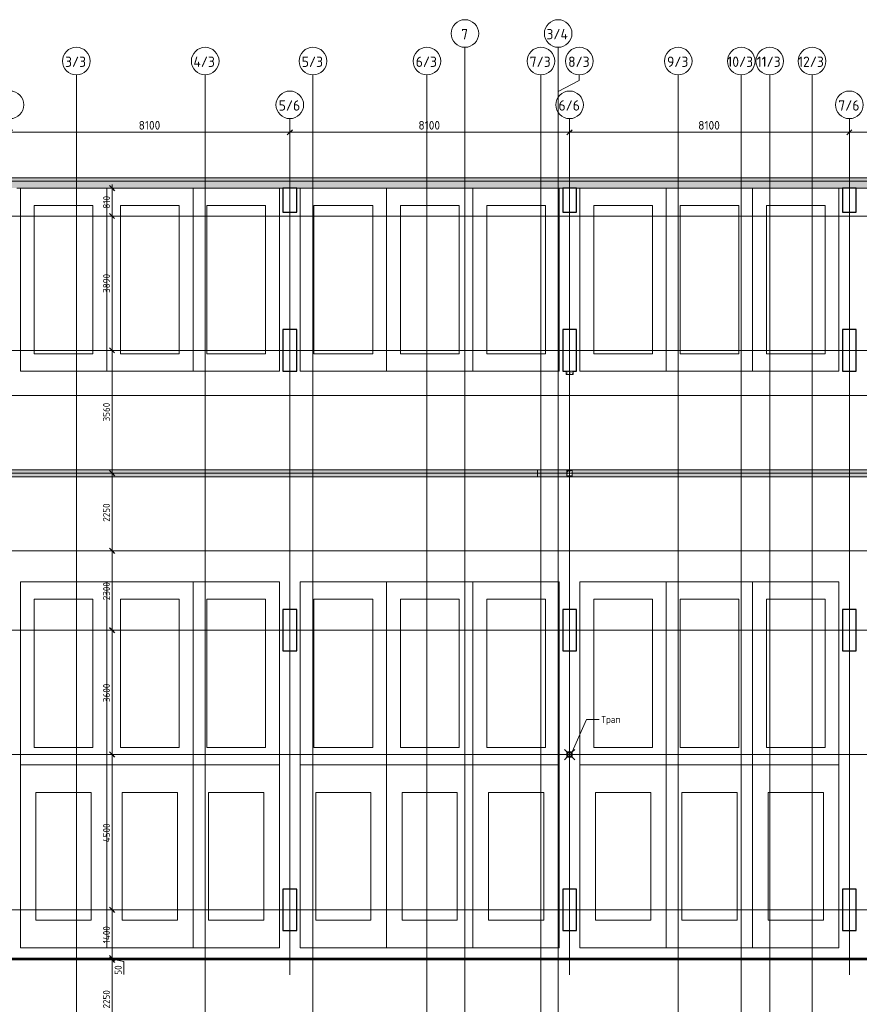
# Model space of a CAD drawing. Header units: millimetres. Extents: x 82112 to 162374, y -10965 to 131389.
# Tile 80 of 82: x 95380 to 119688, y 102665 to 131188. Entities that reach past the tile are written whole.
import ezdxf

# ---------------------------------------------------------------- set-up
doc = ezdxf.new("R2010")
doc.units = ezdxf.units.MM
doc.linetypes.add('3_ Штрих_ 1 х 1 мм', pattern=[2, 1, -1])
doc.linetypes.add('4_ Штрихпунктир_ 10 х 2 мм', pattern=[14, 10, -2, 0, -2])
for name, color, linetype, lineweight in [('A-ANNO-DIMS', 7, 'Continuous', 5), ('A-ANNO-DIMS-100', 7, 'Continuous', 5), ('A-ANNO-NOTE', 7, 'Continuous', 5), ('A-DETL', 7, 'Continuous', 25), ('A-DETL-GENF', 7, 'Continuous', 13), ('A-FLOR', 7, 'Continuous', 13), ('A-GENM', 7, 'Continuous', 13), ('A-WALL', 7, 'Continuous', 13), ('A-WALL-PATT', 7, 'Continuous', 13), ('C-PRKG', 7, 'Continuous', 13), ('G-ANNO-TEXT', 7, 'Continuous', 5), ('M-EQPM', 7, 'Continuous', 13), ('P-SANR-FIXT', 7, 'Continuous', 13), ('S-COLS', 7, 'Continuous', 25), ('S-GRID', 7, 'Continuous', 5), ('S-GRID-IDEN', 7, 'Continuous', 5)]:
    doc.layers.add(name, color=color, linetype=linetype, lineweight=lineweight)
doc.styles.add('GOST Common', font='GOST_Common.ttf', dxfattribs={"height": 100})
doc.styles.add('GOST Common_1', font='GOST_Common.ttf', dxfattribs={"height": 300})
doc.styles.add('GOST Common_2', font='GOST_Common.ttf', dxfattribs={"height": 200})
doc.styles.add('GOST Common_3', font='GOST_Common.ttf', dxfattribs={"height": 250})
doc.dimstyles.new('2_5_мм', dxfattribs={"dimscale": 304.8, "dimtxt": 251.428749, "dimasz": 0.492126, "dimexe": 0.492126, "dimexo": 0.492126, "dimgap": 0, "dimtad": 1, "dimdec": 5, "dimrnd": 1e-05, "dimdsep": 46, "dimtxsty": 'GOST Common_3', "dimblk1": 'OBLIQUE', "dimblk2": 'OBLIQUE', "dimsah": 1, "dimcen": 0.09, "dimdle": 0.492126, "dimadec": 5, "dimazin": 2, "dimtfac": 1, "dimtdec": 4, "dimtix": 1, "dimtmove": 0, "dimatfit": 3, "dimfxl": 1, "dimtvp": 1, "dimtolj": 1, "dimtzin": 0, "dimarcsym": 2})
doc.dimstyles.new('2_мм', dxfattribs={"dimscale": 304.8, "dimtxt": 201.142999, "dimasz": 0.492126, "dimexe": 0.328084, "dimexo": 0.492126, "dimgap": 0, "dimtad": 1, "dimdec": 0, "dimdsep": 46, "dimtxsty": 'GOST Common_2', "dimblk1": 'OBLIQUE', "dimblk2": 'OBLIQUE', "dimsah": 1, "dimcen": 0.09, "dimdle": 0.328084, "dimadec": 5, "dimazin": 2, "dimtfac": 1, "dimtdec": 4, "dimtix": 1, "dimtmove": 1, "dimatfit": 3, "dimfxl": 1, "dimtvp": 1, "dimtolj": 1, "dimtzin": 0, "dimarcsym": 2})
doc.dimstyles.new('2_мм_1', dxfattribs={"dimscale": 304.8, "dimtxt": 201.142999, "dimasz": 0.492126, "dimexe": 0.328084, "dimexo": 0.492126, "dimgap": 0, "dimtad": 1, "dimdec": 0, "dimdsep": 46, "dimtxsty": 'GOST Common_2', "dimblk1": 'OBLIQUE', "dimblk2": 'OBLIQUE', "dimsah": 1, "dimcen": 0.09, "dimdle": 0.328084, "dimadec": 5, "dimazin": 2, "dimtfac": 1, "dimtdec": 4, "dimtix": 1, "dimtmove": 0, "dimatfit": 3, "dimfxl": 1, "dimtvp": 1, "dimtolj": 1, "dimtzin": 0, "dimarcsym": 2})

# ---------------------------------------------------------------- blocks, each defined once
blk = doc.blocks.new('АР_Машиноместо - 5300x2500_С-2205627--01_Подвал_МП_часть В')
at = {"layer": 'C-PRKG'}
for p, q in [((2500, 0), (0, 0)), ((0, 0), (0, -5300)), ((2500, 0), (2500, -5300)), ((400, -500), (400, -4800)), ((400, -500), (2100, -500)), ((2100, -500), (2100, -4800)), ((400, -4800), (2100, -4800))]:
    blk.add_line(p, q, dxfattribs=at)
blk = doc.blocks.new('АР_Машиноместо - 5300x2500_С-3113488--01_Подвал_МП_часть В')
at = {"layer": 'C-PRKG'}
for p, q in [((0, 0), (0, 5300)), ((2500, 0), (2500, 5300)), ((400, 4800), (2100, 4800)), ((400, 500), (400, 4800)), ((2100, 500), (2100, 4800)), ((400, 500), (2100, 500)), ((2500, 0), (0, 0))]:
    blk.add_line(p, q, dxfattribs=at)
blk = doc.blocks.new('АР_Машиноместо - 5300x2500_С-V1--01_Подвал_МП_часть В')
at = {"layer": 'C-PRKG'}
for p, q in [((2500, 5300), (0, 5300)), ((0, 0), (0, 5300)), ((2500, 0), (2500, 5300)), ((400, 4800), (2100, 4800)), ((400, 500), (400, 4800)), ((2100, 500), (2100, 4800)), ((400, 500), (2100, 500)), ((2500, 0), (0, 0))]:
    blk.add_line(p, q, dxfattribs=at)
blk = doc.blocks.new('АР_Машиноместо - 4900x2400_М__5300х2500_-V3--01_Подвал_МП_часть В')
at = {"layer": 'C-PRKG'}
for p, q in [((2500, 0), (0, 0)), ((0, 0), (0, -5300)), ((2500, 0), (2500, -5300)), ((450, -800), (450, -4500)), ((450, -800), (2050, -800)), ((2050, -800), (2050, -4500)), ((450, -4500), (2050, -4500)), ((2500, -5300), (0, -5300))]:
    blk.add_line(p, q, dxfattribs=at)
blk = doc.blocks.new('АР_Машиноместо - 5300x2500_С-V2--01_Подвал_МП_часть В')
at = {"layer": 'C-PRKG'}
for p, q in [((2500, 0), (0, 0)), ((0, 0), (0, -5300)), ((2500, 0), (2500, -5300)), ((400, -500), (400, -4800)), ((400, -500), (2100, -500)), ((2100, -500), (2100, -4800)), ((400, -4800), (2100, -4800)), ((2500, -5300), (0, -5300))]:
    blk.add_line(p, q, dxfattribs=at)
blk = doc.blocks.new('АР_Машиноместо - 4900x2400_М__5300х2500_-3113489--01_Подвал_МП_часть В')
at = {"layer": 'C-PRKG'}
for p, q in [((2500, 5300), (0, 5300)), ((0, 0), (0, 5300)), ((2500, 0), (2500, 5300)), ((450, 4500), (2050, 4500)), ((450, 800), (450, 4500)), ((2050, 800), (2050, 4500)), ((450, 800), (2050, 800)), ((2500, 0), (0, 0))]:
    blk.add_line(p, q, dxfattribs=at)
blk = doc.blocks.new('АР_Лоток - 200х100h_ЛВ1-7512156--01_Подвал_МП_часть В')
at = {"layer": 'M-EQPM', "true_color": 0xdddddd}
blk.add_hatch(color=254, dxfattribs=at).paths.add_polyline_path([(23300, -100), (23300, 100), (0, 100), (0, -100), (15178, -100)])
at = {"layer": 'M-EQPM'}
for p, q in [((0, 100), (0, 75)), ((23300, -100), (23300, 100)), ((0, -75), (0, -100))]:
    blk.add_line(p, q, dxfattribs=at)
blk = doc.blocks.new('АР_Канал вертикальный прямоугольный - ВК-5403405--01_Подвал_МП_часть В')
at = {"layer": 'A-DETL-GENF'}
blk.add_hatch(color=256, dxfattribs=at).paths.add_polyline_path([(-75, -75), (-60, 60), (75, 75), (-75, 75)])
at = {"layer": 'A-DETL-GENF', "linetype": '3_ Штрих_ 1 х 1 мм'}
for p, q in [((75, 75), (-75, 75)), ((-75, 75), (-75, -75)), ((75, 75), (-75, 75)), ((-75, 75), (-75, -75)), ((-75, -75), (-60, 60)), ((-75, -75), (-60, 60)), ((-60, 60), (75, 75)), ((-60, 60), (75, 75)), ((75, -75), (75, 75)), ((-75, -75), (75, -75))]:
    blk.add_line(p, q, dxfattribs=at)
at = {"layer": 'M-EQPM'}
for p, q in [((-75, -75), (-75, 75)), ((-75, 75), (75, 75)), ((75, 75), (75, -75)), ((75, -75), (-75, -75))]:
    blk.add_line(p, q, dxfattribs=at)
blk = doc.blocks.new('АР_Канал вертикальный прямоугольный - ОВ-4138123--01_Подвал_МП_часть В')
at = {"layer": 'A-DETL-GENF'}
blk.add_hatch(color=256, dxfattribs=at).paths.add_polyline_path([(-100, -50), (-85, 35), (100, 50), (-100, 50)])
at = {"layer": 'A-DETL-GENF', "linetype": '3_ Штрих_ 1 х 1 мм'}
for p, q in [((100, 50), (-100, 50)), ((-100, 50), (-100, -50)), ((100, 50), (-100, 50)), ((-100, 50), (-100, -50)), ((-100, -50), (-85, 35)), ((-100, -50), (-85, 35)), ((-85, 35), (100, 50)), ((-85, 35), (100, 50)), ((100, -50), (100, 50)), ((-100, -50), (100, -50))]:
    blk.add_line(p, q, dxfattribs=at)
at = {"layer": 'M-EQPM'}
for p, q in [((-100, -50), (-100, 50)), ((-100, 50), (100, 50)), ((100, 50), (100, -50)), ((100, -50), (-100, -50))]:
    blk.add_line(p, q, dxfattribs=at)
blk = doc.blocks.new('АР-Заполнение деф_ шва - Д_ш_-4327394--01_Подвал_МП_часть В')
at = {"layer": 'A-GENM'}
for p, q in [((16700, 25), (76270, 25)), ((16700, -25), (76270, -25))]:
    blk.add_line(p, q, dxfattribs=at)
blk = doc.blocks.new('АР_Трап - 100-100-V23--01_Подвал_МП_часть В')
at = {"layer": 'P-SANR-FIXT'}
for p, q in [((-50, 50), (-150, 150)), ((-100, 0), (100, 0)), ((-50, -50), (-50, 50)), ((50, 50), (-50, 50)), ((0, -100), (0, 100)), ((50, 50), (150, 150)), ((50, -50), (50, 50)), ((-50, -50), (-150, -150)), ((-50, -50), (50, -50)), ((50, -50), (150, -150))]:
    blk.add_line(p, q, dxfattribs=at)
blk = doc.blocks.new('АР_Лоток - 200х100h_L_1000_с вертик_отводом_ЛВ3-V33--01_Подвал_МП_часть В')
at = {"layer": 'M-EQPM', "true_color": 0xdddddd}
blk.add_hatch(color=254, dxfattribs=at).paths.add_polyline_path([(850, -100), (1000, -100), (1000, -75), (850, -75), (850, 75), (1000, 75), (1000, 100), (0, 100), (0, -100), (22, -100)])
at = {"layer": 'M-EQPM'}
for p, q in [((0, 100), (0, -100)), ((1000, 75), (1000, 100)), ((1000, -100), (1000, -75))]:
    blk.add_line(p, q, dxfattribs=at)
blk = doc.blocks.new('АР_Лоток - 200х100h_ЛВ1-7518963--01_Подвал_МП_часть В')
at = {"layer": 'M-EQPM', "true_color": 0xdddddd}
blk.add_hatch(color=254, dxfattribs=at).paths.add_polyline_path([(7165, -100), (15200, -100), (15200, 100), (0, 100), (0, -100)])
at = {"layer": 'M-EQPM'}
for p, q in [((0, 100), (0, 75)), ((15200, -100), (15200, 100)), ((0, -75), (0, -100))]:
    blk.add_line(p, q, dxfattribs=at)
blk = doc.blocks.new('Ось сетки - 8_0 мм-31302--01_Подвал_МП_часть В')
at = {"layer": 'S-GRID-IDEN'}
blk.add_circle((0, 0), 4, dxfattribs=at)
blk = doc.blocks.new('DIMBLOCK5--01_Подвал_МП_часть В')
at = {"layer": 'A-ANNO-DIMS-100', "lineweight": 25, "transparency": 16777216}
for p, q in [((98053, 126310), (97978, 126385)), ((98053, 126310), (98128, 126235)), ((98053, 125500), (97978, 125575)), ((98053, 125500), (98128, 125425))]:
    blk.add_line(p, q, dxfattribs=at)
at = {"layer": 'A-ANNO-DIMS-100', "transparency": 16777216}
for p, q in [((98053, 126410), (98053, 125500)), ((98009, 126310), (98153, 126310)), ((98053, 126310), (98009, 126310)), ((98009, 125500), (98153, 125500)), ((98053, 125500), (98009, 125500))]:
    blk.add_line(p, q, dxfattribs=at)
at = {"layer": 'A-ANNO-DIMS-100', "color": 0, "transparency": 16777216, "insert": (97792, 125714), "char_height": 200, "width": 458.2, "attachment_point": 1, "rotation": 90, "line_spacing_factor": 1.022761, "style": 'GOST Common_2'}
blk.add_mtext('810', dxfattribs=at)
blk = doc.blocks.new('_Oblique')
at = {"color": 0, "linetype": 'ByBlock', "lineweight": -2}
blk.add_line((-0.5, -0.5), (0.5, 0.5), dxfattribs=at)
blk = doc.blocks.new('DIMBLOCK6--01_Подвал_МП_часть В')
at = {"layer": 'A-ANNO-DIMS-100', "lineweight": 25, "transparency": 16777216}
for p, q in [((98053, 125500), (97978, 125575)), ((98053, 125500), (98128, 125425)), ((98053, 121610), (97978, 121685)), ((98053, 121610), (98128, 121535))]:
    blk.add_line(p, q, dxfattribs=at)
at = {"layer": 'A-ANNO-DIMS-100', "transparency": 16777216}
for p, q in [((98009, 125500), (98153, 125500)), ((98053, 125500), (98009, 125500)), ((98053, 125500), (98053, 121610)), ((98009, 121610), (98153, 121610)), ((98053, 121610), (98009, 121610))]:
    blk.add_line(p, q, dxfattribs=at)
at = {"layer": 'A-ANNO-DIMS-100', "color": 0, "transparency": 16777216, "insert": (97792, 123275), "char_height": 200, "width": 670.93, "attachment_point": 1, "rotation": 90, "line_spacing_factor": 1.022761, "style": 'GOST Common_2'}
blk.add_mtext('3890', dxfattribs=at)
blk = doc.blocks.new('DIMBLOCK7--01_Подвал_МП_часть В')
at = {"layer": 'A-ANNO-DIMS-100', "lineweight": 25, "transparency": 16777216}
for p, q in [((98053, 121610), (97978, 121685)), ((98053, 121610), (98128, 121535)), ((98053, 118050), (97978, 118125)), ((98053, 118050), (98128, 117975))]:
    blk.add_line(p, q, dxfattribs=at)
at = {"layer": 'A-ANNO-DIMS-100', "transparency": 16777216}
for p, q in [((98009, 121610), (98153, 121610)), ((98053, 121610), (98009, 121610)), ((98053, 121610), (98053, 118050)), ((98009, 118050), (98153, 118050)), ((98053, 118050), (98009, 118050))]:
    blk.add_line(p, q, dxfattribs=at)
at = {"layer": 'A-ANNO-DIMS-100', "color": 0, "transparency": 16777216, "insert": (97792, 119550), "char_height": 200, "width": 670.93, "attachment_point": 1, "rotation": 90, "line_spacing_factor": 1.022761, "style": 'GOST Common_2'}
blk.add_mtext('3560', dxfattribs=at)
blk = doc.blocks.new('DIMBLOCK8--01_Подвал_МП_часть В')
at = {"layer": 'A-ANNO-DIMS-100', "lineweight": 25, "transparency": 16777216}
for p, q in [((98053, 118050), (97978, 118125)), ((98053, 118050), (98128, 117975)), ((98053, 115800), (97978, 115875)), ((98053, 115800), (98128, 115725))]:
    blk.add_line(p, q, dxfattribs=at)
at = {"layer": 'A-ANNO-DIMS-100', "transparency": 16777216}
for p, q in [((98009, 118050), (98153, 118050)), ((98053, 118050), (98009, 118050)), ((98053, 118050), (98053, 115800)), ((98009, 115800), (98153, 115800)), ((98053, 115800), (98009, 115800))]:
    blk.add_line(p, q, dxfattribs=at)
at = {"layer": 'A-ANNO-DIMS-100', "color": 0, "transparency": 16777216, "insert": (97792, 116645), "char_height": 200, "width": 670.93, "attachment_point": 1, "rotation": 90, "line_spacing_factor": 1.022761, "style": 'GOST Common_2'}
blk.add_mtext('2250', dxfattribs=at)
blk = doc.blocks.new('DIMBLOCK9--01_Подвал_МП_часть В')
at = {"layer": 'A-ANNO-DIMS-100', "lineweight": 25, "transparency": 16777216}
for p, q in [((98053, 115800), (97978, 115875)), ((98053, 115800), (98128, 115725)), ((98053, 113500), (97978, 113575)), ((98053, 113500), (98128, 113425))]:
    blk.add_line(p, q, dxfattribs=at)
at = {"layer": 'A-ANNO-DIMS-100', "transparency": 16777216}
for p, q in [((98009, 115800), (98153, 115800)), ((98053, 115800), (98009, 115800)), ((98053, 115800), (98053, 113500)), ((98009, 113500), (98153, 113500)), ((98053, 113500), (98009, 113500))]:
    blk.add_line(p, q, dxfattribs=at)
at = {"layer": 'A-ANNO-DIMS-100', "color": 0, "transparency": 16777216, "insert": (97792, 114370), "char_height": 200, "width": 670.93, "attachment_point": 1, "rotation": 90, "line_spacing_factor": 1.022761, "style": 'GOST Common_2'}
blk.add_mtext('2300', dxfattribs=at)
blk = doc.blocks.new('DIMBLOCK10--01_Подвал_МП_часть В')
at = {"layer": 'A-ANNO-DIMS-100', "lineweight": 25, "transparency": 16777216}
for p, q in [((98053, 113500), (97978, 113575)), ((98053, 113500), (98128, 113425)), ((98053, 109900), (97978, 109975)), ((98053, 109900), (98128, 109825))]:
    blk.add_line(p, q, dxfattribs=at)
at = {"layer": 'A-ANNO-DIMS-100', "transparency": 16777216}
for p, q in [((98009, 113500), (98153, 113500)), ((98053, 113500), (98009, 113500)), ((98053, 113500), (98053, 109900)), ((98009, 109900), (98153, 109900)), ((98053, 109900), (98009, 109900))]:
    blk.add_line(p, q, dxfattribs=at)
at = {"layer": 'A-ANNO-DIMS-100', "color": 0, "transparency": 16777216, "insert": (97792, 111420), "char_height": 200, "width": 670.93, "attachment_point": 1, "rotation": 90, "line_spacing_factor": 1.022761, "style": 'GOST Common_2'}
blk.add_mtext('3600', dxfattribs=at)
blk = doc.blocks.new('DIMBLOCK11--01_Подвал_МП_часть В')
at = {"layer": 'A-ANNO-DIMS-100', "lineweight": 25, "transparency": 16777216}
for p, q in [((98053, 109900), (97978, 109975)), ((98053, 109900), (98128, 109825)), ((98053, 105400), (97978, 105475)), ((98053, 105400), (98128, 105325))]:
    blk.add_line(p, q, dxfattribs=at)
at = {"layer": 'A-ANNO-DIMS-100', "transparency": 16777216}
for p, q in [((98009, 109900), (98153, 109900)), ((98053, 109900), (98009, 109900)), ((98053, 109900), (98053, 105400)), ((98009, 105400), (98153, 105400)), ((98053, 105400), (98009, 105400))]:
    blk.add_line(p, q, dxfattribs=at)
at = {"layer": 'A-ANNO-DIMS-100', "color": 0, "transparency": 16777216, "insert": (97792, 107360), "char_height": 200, "width": 695.48, "attachment_point": 1, "rotation": 90, "line_spacing_factor": 1.022761, "style": 'GOST Common_2'}
blk.add_mtext('4500', dxfattribs=at)
blk = doc.blocks.new('DIMBLOCK12--01_Подвал_МП_часть В')
at = {"layer": 'A-ANNO-DIMS-100', "lineweight": 25, "transparency": 16777216}
for p, q in [((98053, 105400), (97978, 105475)), ((98053, 105400), (98128, 105325)), ((98053, 104000), (97978, 104075)), ((98053, 104000), (98128, 103925))]:
    blk.add_line(p, q, dxfattribs=at)
at = {"layer": 'A-ANNO-DIMS-100', "transparency": 16777216}
for p, q in [((98009, 105400), (98153, 105400)), ((98053, 105400), (98009, 105400)), ((98053, 105400), (98053, 104000)), ((98009, 104000), (98153, 104000)), ((98053, 104000), (98009, 104000))]:
    blk.add_line(p, q, dxfattribs=at)
at = {"layer": 'A-ANNO-DIMS-100', "color": 0, "transparency": 16777216, "insert": (97792, 104429), "char_height": 200, "width": 650.48, "attachment_point": 1, "rotation": 90, "line_spacing_factor": 1.022761, "style": 'GOST Common_2'}
blk.add_mtext('1400', dxfattribs=at)
blk = doc.blocks.new('DIMBLOCK13--01_Подвал_МП_часть В')
at = {"layer": 'A-ANNO-DIMS-100', "lineweight": 25, "transparency": 16777216}
for p, q in [((98053, 104000), (97978, 104075)), ((98053, 103950), (97978, 104025)), ((98053, 104000), (98128, 103925)), ((98053, 103950), (98128, 103875))]:
    blk.add_line(p, q, dxfattribs=at)
at = {"layer": 'A-ANNO-DIMS-100', "transparency": 16777216}
for p, q in [((98009, 104000), (98153, 104000)), ((98053, 104000), (98009, 104000)), ((98009, 103950), (98153, 103950)), ((98053, 103950), (98009, 103950)), ((98053, 104000), (98053, 103950)), ((98393, 103903), (98053, 103975)), ((98393, 103524), (98393, 103903))]:
    blk.add_line(p, q, dxfattribs=at)
at = {"layer": 'A-ANNO-DIMS-100', "color": 0, "transparency": 16777216, "insert": (98131, 103524), "char_height": 200, "width": 335.47, "attachment_point": 1, "rotation": 90, "line_spacing_factor": 1.022761, "style": 'GOST Common_2'}
blk.add_mtext('50', dxfattribs=at)
blk = doc.blocks.new('DIMBLOCK14--01_Подвал_МП_часть В')
at = {"layer": 'A-ANNO-DIMS-100', "lineweight": 25, "transparency": 16777216}
for p, q in [((98053, 103950), (97978, 104025)), ((98053, 103950), (98128, 103875)), ((98053, 101700), (97978, 101775)), ((98053, 101700), (98128, 101625))]:
    blk.add_line(p, q, dxfattribs=at)
at = {"layer": 'A-ANNO-DIMS-100', "transparency": 16777216}
for p, q in [((98009, 103950), (98153, 103950)), ((98053, 103950), (98009, 103950)), ((98053, 103950), (98053, 101700)), ((127425, 101700), (97953, 101700)), ((98053, 101700), (127425, 101700))]:
    blk.add_line(p, q, dxfattribs=at)
at = {"layer": 'A-ANNO-DIMS-100', "color": 0, "transparency": 16777216, "insert": (97792, 102545), "char_height": 200, "width": 670.93, "attachment_point": 1, "rotation": 90, "line_spacing_factor": 1.022761, "style": 'GOST Common_2'}
blk.add_mtext('2250', dxfattribs=at)
blk = doc.blocks.new('DIMBLOCK199--01_Подвал_МП_часть В')
at = {"layer": 'A-ANNO-DIMS-100', "transparency": 16777216}
for p, q in [((95100, 127883), (95100, 128077)), ((103200, 127883), (103200, 128077)), ((95100, 127927), (103200, 127927)), ((95100, 127927), (95100, 127883)), ((103200, 127927), (103200, 127883))]:
    blk.add_line(p, q, dxfattribs=at)
at = {"layer": 'A-ANNO-DIMS-100', "lineweight": 25, "transparency": 16777216}
for p, q in [((95100, 127927), (95025, 127852)), ((95100, 127927), (95175, 128002)), ((103200, 127927), (103125, 127852)), ((103200, 127927), (103275, 128002))]:
    blk.add_line(p, q, dxfattribs=at)
at = {"layer": 'A-ANNO-DIMS-100', "color": 0, "transparency": 16777216, "insert": (98824, 128254), "char_height": 250, "width": 782.41, "attachment_point": 1, "line_spacing_factor": 1.022761, "style": 'GOST Common_3'}
blk.add_mtext('8100', dxfattribs=at)
blk = doc.blocks.new('DIMBLOCK200--01_Подвал_МП_часть В')
at = {"layer": 'A-ANNO-DIMS-100', "transparency": 16777216}
for p, q in [((103200, 127883), (103200, 128077)), ((111300, 127883), (111300, 128077)), ((103200, 127927), (111300, 127927)), ((103200, 127927), (103200, 127883)), ((111300, 127927), (111300, 127883))]:
    blk.add_line(p, q, dxfattribs=at)
at = {"layer": 'A-ANNO-DIMS-100', "lineweight": 25, "transparency": 16777216}
for p, q in [((103200, 127927), (103125, 127852)), ((103200, 127927), (103275, 128002)), ((111300, 127927), (111225, 127852)), ((111300, 127927), (111375, 128002))]:
    blk.add_line(p, q, dxfattribs=at)
at = {"layer": 'A-ANNO-DIMS-100', "color": 0, "transparency": 16777216, "insert": (106924, 128254), "char_height": 250, "width": 782.41, "attachment_point": 1, "line_spacing_factor": 1.022761, "style": 'GOST Common_3'}
blk.add_mtext('8100', dxfattribs=at)
blk = doc.blocks.new('DIMBLOCK201--01_Подвал_МП_часть В')
at = {"layer": 'A-ANNO-DIMS-100', "transparency": 16777216}
for p, q in [((111300, 127883), (111300, 128077)), ((119400, 127883), (119400, 128077)), ((111300, 127927), (119400, 127927)), ((111300, 127927), (111300, 127883)), ((119400, 127927), (119400, 127883))]:
    blk.add_line(p, q, dxfattribs=at)
at = {"layer": 'A-ANNO-DIMS-100', "lineweight": 25, "transparency": 16777216}
for p, q in [((111300, 127927), (111225, 127852)), ((111300, 127927), (111375, 128002)), ((119400, 127927), (119325, 127852)), ((119400, 127927), (119475, 128002))]:
    blk.add_line(p, q, dxfattribs=at)
at = {"layer": 'A-ANNO-DIMS-100', "color": 0, "transparency": 16777216, "insert": (115024, 128254), "char_height": 250, "width": 782.41, "attachment_point": 1, "line_spacing_factor": 1.022761, "style": 'GOST Common_3'}
blk.add_mtext('8100', dxfattribs=at)
blk = doc.blocks.new('DIMBLOCK202--01_Подвал_МП_часть В')
at = {"layer": 'A-ANNO-DIMS-100', "transparency": 16777216}
for p, q in [((119400, 127883), (119400, 128077)), ((127500, 127883), (127500, 128077)), ((119400, 127927), (127500, 127927)), ((119400, 127927), (119400, 127883)), ((127500, 127927), (127500, 127883))]:
    blk.add_line(p, q, dxfattribs=at)
at = {"layer": 'A-ANNO-DIMS-100', "lineweight": 25, "transparency": 16777216}
for p, q in [((119400, 127927), (119325, 127852)), ((119400, 127927), (119475, 128002)), ((127500, 127927), (127425, 127852)), ((127500, 127927), (127575, 128002))]:
    blk.add_line(p, q, dxfattribs=at)
at = {"layer": 'A-ANNO-DIMS-100', "color": 0, "transparency": 16777216, "insert": (123124, 128254), "char_height": 250, "width": 782.41, "attachment_point": 1, "line_spacing_factor": 1.022761, "style": 'GOST Common_3'}
blk.add_mtext('8100', dxfattribs=at)

msp = doc.modelspace()

# ---------------------------------------------------------------- hatches: boundary and pattern name
at = {"layer": 'A-WALL-PATT', "lineweight": 5}
h = msp.add_hatch(dxfattribs=at)
h.set_pattern_fill('FP_1', color=256, style=0, pattern_type=2)
h.set_pattern_definition([(45, (0, 0), (-114.04925, 114.04925), []), (45, (114.05, 0), (-114.04925, 114.04925), [201.612, -40.322, 3.353, -36.97])])
h.paths.add_polyline_path([(139358.511549, 126310), (139223.143001, 126610), (86349.50616, 126610), (86349.50616, 126310), (139029.384455, 126310)])

# ---------------------------------------------------------------- linework, layer by layer
at = {"layer": 'A-DETL', "linetype": '4_ Штрихпунктир_ 10 х 2 мм', "lineweight": 5}
msp.add_line((88850, 118050), (140150, 118050), dxfattribs=at)
at = {"layer": 'A-FLOR'}
for p, q in [((86349.50616, 120300), (141245, 120300)), ((86349.50616, 118150), (139095, 118150)), ((139095, 117950), (86349.50616, 117950)), ((141245, 115800), (86349.50616, 115800)), ((86349.50616, 115800), (143003.8327, 115800)), ((111225, 109900), (87075, 109900)), ((127425, 109900), (111375, 109900)), ((145920, 104000), (86349.50616, 104000)), ((145870, 103980), (86349.50616, 103980)), ((86349.50616, 103950), (145870, 103950))]:
    msp.add_line(p, q, dxfattribs=at)
at = {"layer": 'A-WALL'}
for p, q in [((139223.143001, 126610), (86349.50616, 126610)), ((95300, 126310), (127300, 126310))]:
    msp.add_line(p, q, dxfattribs=at)
at = {"layer": 'G-ANNO-TEXT'}
for p, q in [((111332.041043, 109892.345782), (111787.047269, 110915.847494)), ((111787.047269, 110915.847494), (112156.918231, 110915.847494))]:
    msp.add_line(p, q, dxfattribs=at)
at = {"layer": 'S-COLS'}
for p, q in [((103400, 126310), (103000, 126310)), ((103000, 126310), (103000, 125610)), ((103400, 125610), (103400, 126310)), ((111500, 126310), (111100, 126310)), ((111100, 126310), (111100, 125610)), ((111500, 125610), (111500, 126310)), ((119600, 126310), (119200, 126310)), ((119200, 126310), (119200, 125610)), ((119600, 125610), (119600, 126310)), ((103000, 125610), (103400, 125610)), ((111100, 125610), (111500, 125610)), ((119200, 125610), (119600, 125610)), ((103400, 122210), (103000, 122210)), ((103000, 122210), (103000, 121010)), ((103400, 121010), (103400, 122210)), ((111500, 122210), (111100, 122210)), ((111100, 122210), (111100, 121010)), ((111500, 121010), (111500, 122210)), ((119600, 122210), (119200, 122210)), ((119200, 122210), (119200, 121010)), ((119600, 121010), (119600, 122210)), ((103000, 121010), (103400, 121010)), ((111100, 121010), (111200, 121010)), ((111400, 121010), (111500, 121010)), ((119200, 121010), (119600, 121010)), ((103400, 114100), (103000, 114100)), ((103000, 114100), (103000, 112900)), ((103400, 112900), (103400, 114100)), ((111500, 114100), (111100, 114100)), ((111100, 114100), (111100, 112900)), ((111500, 112900), (111500, 114100)), ((119600, 114100), (119200, 114100)), ((119200, 114100), (119200, 112900)), ((119600, 112900), (119600, 114100)), ((103000, 112900), (103400, 112900)), ((111100, 112900), (111500, 112900)), ((119200, 112900), (119600, 112900)), ((103400, 106000), (103000, 106000)), ((103000, 106000), (103000, 104800)), ((103400, 104800), (103400, 106000)), ((111500, 106000), (111100, 106000)), ((111100, 106000), (111100, 104800)), ((111500, 104800), (111500, 106000)), ((119600, 106000), (119200, 106000)), ((119200, 106000), (119200, 104800)), ((119600, 104800), (119600, 106000)), ((103000, 104800), (103400, 104800)), ((111100, 104800), (111500, 104800)), ((119200, 104800), (119600, 104800))]:
    msp.add_line(p, q, dxfattribs=at)
at = {"layer": 'S-GRID', "linetype": '4_ Штрихпунктир_ 10 х 2 мм'}
for p, q in [((108270, 52488.487293), (108270, 130388.42805)), ((110970, 53702.872493), (110970, 130388.42805)), ((97020, 80104.964717), (97020, 129588.42805)), ((100750, 80104.964717), (100750, 129588.42805)), ((103870, 80104.964717), (103870, 129588.42805)), ((107170, 80104.964717), (107170, 129588.42805)), ((110470, 80104.964717), (110470, 129588.42805)), ((114445, 59297.815604), (114445, 129588.42805)), ((116270, 59297.815604), (116270, 129588.42805)), ((117095, 59297.815604), (117095, 129588.42805)), ((118320, 59297.815604), (118320, 129588.42805)), ((110970, 53356.981316), (110970, 129109.361538)), ((103200, 103519.533888), (103200, 128322.054704)), ((111300, 103519.533888), (111300, 128322.054704)), ((119400, 103519.533888), (119400, 128322.054704)), ((150645.862349, 126510), (84395.24188, 126510)), ((149839.654932, 126510), (84395.24188, 126510)), ((153059.054125, 125500), (82911.954059, 125500)), ((149839.654932, 121610), (84395.24188, 121610)), ((149839.654932, 113500), (84395.24188, 113500)), ((149839.654932, 105400), (84395.24188, 105400))]:
    msp.add_line(p, q, dxfattribs=at)
at = {"layer": 'S-GRID'}
for p, q in [((111581.503428, 129424.526912), (111581.503428, 129588.42805)), ((110970, 129109.361538), (111581.503428, 129424.526912))]:
    msp.add_line(p, q, dxfattribs=at)

# ---------------------------------------------------------------- block references
at = {"layer": 'A-GENM'}
msp.add_blockref('АР-Заполнение деф_ шва - Д_ш_-4327394--01_Подвал_МП_часть В', (69650, 103975), dxfattribs=at)
at = {"layer": 'C-PRKG'}
for name, p in [('АР_Машиноместо - 5300x2500_С-3113488--01_Подвал_МП_часть В', (95400, 121010)), ('АР_Машиноместо - 5300x2500_С-3113488--01_Подвал_МП_часть В', (100400, 121010)), ('АР_Машиноместо - 5300x2500_С-3113488--01_Подвал_МП_часть В', (106000, 121010)), ('АР_Машиноместо - 5300x2500_С-3113488--01_Подвал_МП_часть В', (111600, 121010)), ('АР_Машиноместо - 5300x2500_С-3113488--01_Подвал_МП_часть В', (116600, 121010)), ('АР_Машиноместо - 5300x2500_С-V2--01_Подвал_МП_часть В', (95400, 114900)), ('АР_Машиноместо - 5300x2500_С-V2--01_Подвал_МП_часть В', (100400, 114900)), ('АР_Машиноместо - 5300x2500_С-V2--01_Подвал_МП_часть В', (106000, 114900)), ('АР_Машиноместо - 5300x2500_С-V2--01_Подвал_МП_часть В', (111600, 114900)), ('АР_Машиноместо - 5300x2500_С-V2--01_Подвал_МП_часть В', (116600, 114900)), ('АР_Машиноместо - 4900x2400_М__5300х2500_-3113489--01_Подвал_МП_часть В', (95400, 104300)), ('АР_Машиноместо - 4900x2400_М__5300х2500_-3113489--01_Подвал_МП_часть В', (100400, 104300)), ('АР_Машиноместо - 4900x2400_М__5300х2500_-3113489--01_Подвал_МП_часть В', (106000, 104300)), ('АР_Машиноместо - 4900x2400_М__5300х2500_-3113489--01_Подвал_МП_часть В', (111600, 104300)), ('АР_Машиноместо - 4900x2400_М__5300х2500_-3113489--01_Подвал_МП_часть В', (116600, 104300))]:
    msp.add_blockref(name, p, dxfattribs=at)
at = {"layer": 'C-PRKG', "rotation": 180}
for name, p in [('АР_Машиноместо - 5300x2500_С-2205627--01_Подвал_МП_часть В', (100400, 121010)), ('АР_Машиноместо - 5300x2500_С-2205627--01_Подвал_МП_часть В', (106000, 121010)), ('АР_Машиноместо - 5300x2500_С-2205627--01_Подвал_МП_часть В', (111000, 121010)), ('АР_Машиноместо - 5300x2500_С-2205627--01_Подвал_МП_часть В', (116600, 121010)), ('АР_Машиноместо - 5300x2500_С-V1--01_Подвал_МП_часть В', (100400, 114900)), ('АР_Машиноместо - 5300x2500_С-V1--01_Подвал_МП_часть В', (106000, 114900)), ('АР_Машиноместо - 5300x2500_С-V1--01_Подвал_МП_часть В', (111000, 114900)), ('АР_Машиноместо - 5300x2500_С-V1--01_Подвал_МП_часть В', (116600, 114900)), ('АР_Машиноместо - 4900x2400_М__5300х2500_-V3--01_Подвал_МП_часть В', (100400, 104300)), ('АР_Машиноместо - 4900x2400_М__5300х2500_-V3--01_Подвал_МП_часть В', (106000, 104300)), ('АР_Машиноместо - 4900x2400_М__5300х2500_-V3--01_Подвал_МП_часть В', (111000, 104300)), ('АР_Машиноместо - 4900x2400_М__5300х2500_-V3--01_Подвал_МП_часть В', (116600, 104300))]:
    msp.add_blockref(name, p, dxfattribs=at)
at = {"layer": 'M-EQPM'}
for name, p in [('АР_Канал вертикальный прямоугольный - ОВ-4138123--01_Подвал_МП_часть В', (111300, 120960)), ('АР_Лоток - 200х100h_ЛВ1-7512156--01_Подвал_МП_часть В', (87075, 118050)), ('АР_Лоток - 200х100h_L_1000_с вертик_отводом_ЛВ3-V33--01_Подвал_МП_часть В', (110375, 118050)), ('АР_Канал вертикальный прямоугольный - ВК-5403405--01_Подвал_МП_часть В', (111300, 118050)), ('АР_Лоток - 200х100h_ЛВ1-7518963--01_Подвал_МП_часть В', (111375, 118050)), ('АР_Канал вертикальный прямоугольный - ВК-5403405--01_Подвал_МП_часть В', (111300, 109900))]:
    msp.add_blockref(name, p, dxfattribs=at)
at = {"layer": 'P-SANR-FIXT'}
msp.add_blockref('АР_Трап - 100-100-V23--01_Подвал_МП_часть В', (111300, 109900), dxfattribs=at)
at = {"layer": 'S-GRID-IDEN', "xscale": 99.99999999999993, "yscale": 99.99999999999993, "zscale": 99.99999999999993}
for p in [(108270, 130788.42805), (110970, 130788.42805), (97020, 129988.42805), (100750, 129988.42805), (103870, 129988.42805), (107170, 129988.42805), (110470, 129988.42805), (111581.503428, 129988.42805), (114445, 129988.42805), (116270, 129988.42805), (117095, 129988.42805), (118320, 129988.42805), (95100, 128722.054704), (103200, 128722.054704), (111300, 128722.054704), (119400, 128722.054704)]:
    msp.add_blockref('Ось сетки - 8_0 мм-31302--01_Подвал_МП_часть В', p, dxfattribs=at)

# ---------------------------------------------------------------- texts
at = {"layer": 'A-ANNO-NOTE', "insert": (111218.906744, 121003.609736), "char_height": 100, "width": 200.421875, "attachment_point": 1, "style": 'GOST Common'}
msp.add_mtext('ОВ', dxfattribs=at)
at = {"layer": 'G-ANNO-TEXT', "insert": (112221.918231, 111015.847494), "char_height": 200, "width": 753.58625, "attachment_point": 1, "style": 'GOST Common_2'}
msp.add_mtext('Трап', dxfattribs=at)
at = {"layer": 'S-GRID-IDEN', "char_height": 300, "attachment_point": 1, "style": 'GOST Common_1'}
for s, insert, width in [('3/4', (110629.37793, 130920.515199), 817.72125), ('\\fGOST Common|b0|i0|c204|p34|;7', (108160.87793, 130920.515199), 256.54), ('3/3', (96692.37793, 130120.515199), 785.65375), ('4/3', (100409.37793, 130120.515199), 817.72125), ('5/3', (103545.87793, 130120.515199), 777.636875), ('6/3', (106845.87793, 130120.515199), 777.636875), ('7/3', (110145.87793, 130120.515199), 777.636875), ('8/3', (111257.381359, 130120.515199), 777.636875), ('9/3', (114120.87793, 130120.515199), 777.636875), ('10/3', (115866.37793, 130120.515199), 970.041875), ('11/3', (116717.87793, 130120.515199), 905.906875), ('12/3', (117916.37793, 130120.515199), 970.041875), ('5/6', (102878.87793, 128854.141853), 769.62), ('6/6', (110978.87793, 128854.141853), 769.62), ('7/6', (119078.87793, 128854.141853), 769.62)]:
    msp.add_mtext(s, dxfattribs=dict(at, insert=insert, width=width))

# ---------------------------------------------------------------- dimensions: what is measured, and where the dimension line sits
at = {"layer": 'A-ANNO-DIMS'}
for base, p1, p2, picture, middle in [((103200.0000000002, 127927.424970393), (95100.0000000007, 128033.4909875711), (103200.0000000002, 128033.4909875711), 'DIMBLOCK199--01_Подвал_МП_часть В', (99150.0000000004, 128052.424970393)), ((111300.0000000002, 127927.424970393), (103200.0000000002, 128033.4909875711), (111300.0000000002, 128033.490987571), 'DIMBLOCK200--01_Подвал_МП_часть В', (107250.0000000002, 128052.424970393)), ((119400.0000000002, 127927.424970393), (111300.0000000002, 128033.490987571), (119400.0000000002, 128033.490987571), 'DIMBLOCK201--01_Подвал_МП_часть В', (115350.0000000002, 128052.424970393)), ((127500.0000000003, 127927.424970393), (119400.0000000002, 128033.490987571), (127500.0000000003, 128033.490987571), 'DIMBLOCK202--01_Подвал_МП_часть В', (123450.0000000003, 128052.424970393))]:
    dim = msp.add_linear_dim(base=base, p1=p1, p2=p2, dimstyle='2_5_мм', override={"dimpost": '<>', "dimfxl": 8100}, dxfattribs=at)
    dim.commit()
    dim.dimension.update_dxf_attribs({"geometry": picture, "text_midpoint": middle})
for base, p1, p2, override, picture, middle in [((98053.039538, 125500), (98159.105555, 126310), (98159.105555, 125500), {"dimpost": '<>', "dimfxl": 810}, 'DIMBLOCK5--01_Подвал_МП_часть В', (97953.039538, 125905)), ((98053.039538, 121610), (98159.105555, 125500), (98159.105555, 121610), {"dimpost": '<>', "dimfxl": 3890}, 'DIMBLOCK6--01_Подвал_МП_часть В', (97953.039538, 123555)), ((98053.039538, 118050), (98159.105555, 121610), (98159.105555, 118050), {"dimpost": '<>', "dimfxl": 3560}, 'DIMBLOCK7--01_Подвал_МП_часть В', (97953.039538, 119830)), ((98053.039538, 115800), (98159.105555, 118050), (98159.105555, 115800), {"dimpost": '<>', "dimfxl": 2250}, 'DIMBLOCK8--01_Подвал_МП_часть В', (97953.039538, 116925)), ((98053.039538, 113500), (98159.105555, 115800), (98159.105555, 113500), {"dimpost": '<>', "dimfxl": 2300}, 'DIMBLOCK9--01_Подвал_МП_часть В', (97953.039538, 114650)), ((98053.039538, 109900), (98159.105555, 113500), (98159.105555, 109900), {"dimpost": '<>', "dimfxl": 3600}, 'DIMBLOCK10--01_Подвал_МП_часть В', (97953.039538, 111700)), ((98053.039538, 105400), (98159.105555, 109900), (98159.105555, 105400), {"dimpost": '<>', "dimfxl": 4500}, 'DIMBLOCK11--01_Подвал_МП_часть В', (97953.039538, 107650)), ((98053.039538, 104000), (98159.105555, 105400), (98159.105555, 104000), {"dimpost": '<>', "dimfxl": 1400}, 'DIMBLOCK12--01_Подвал_МП_часть В', (97953.039538, 104700)), ((98053.039538, 101700), (98159.105555, 103950), (127575, 101700), {"dimpost": '<>', "dimfxl": 29501.819368}, 'DIMBLOCK14--01_Подвал_МП_часть В', (97953.039538, 102825))]:
    dim = msp.add_linear_dim(base=base, p1=p1, p2=p2, angle=90, dimstyle='2_мм_1', override=override, dxfattribs=at)
    dim.commit()
    dim.dimension.update_dxf_attribs({"geometry": picture, "text_midpoint": middle})
dim = msp.add_linear_dim(base=(98053.039538, 103950), p1=(98159.105555, 104000), p2=(98159.105555, 103950), angle=90, dimstyle='2_мм', override={"dimpost": '<>', "dimfxl": 50}, dxfattribs=at)
dim.commit()
dim.dimension.update_dxf_attribs({"geometry": 'DIMBLOCK13--01_Подвал_МП_часть В', "text_midpoint": (98264.767177, 103691.449549), "dimtype": 160, "text_rotation": 90})

doc.saveas('drawing.dxf')
